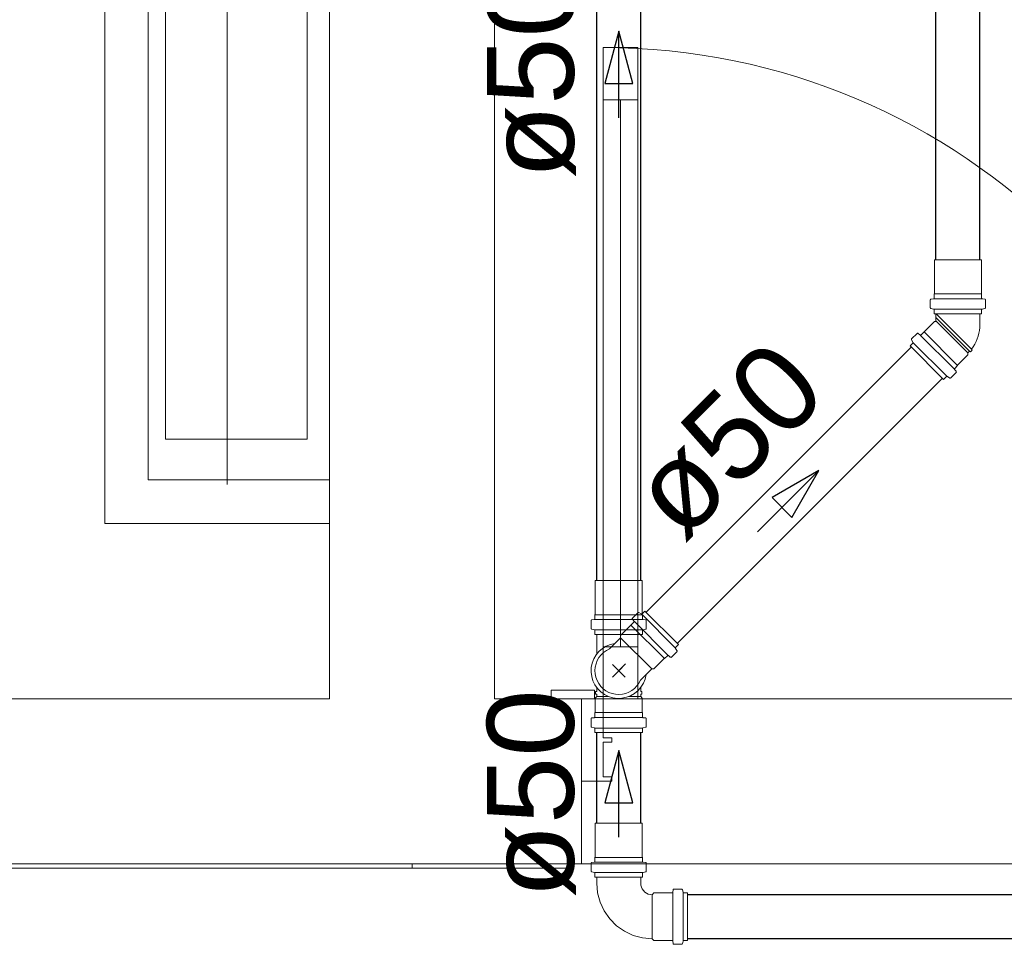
# Model space of a CAD drawing. Header units: millimetres. Extents: x 567 to 934, y -1 to 364.
# Tile 224 of 256: x 635.14 to 637.4, y 163.09 to 165.22. Entities that reach past the tile are written whole.
import ezdxf

# ---------------------------------------------------------------- set-up
doc = ezdxf.new("R2010")
doc.units = ezdxf.units.MM
doc.header["$MEASUREMENT"] = 0
doc.linetypes.add('NULL', pattern=[0])
doc.layers.add('ARQ FINA', color=8, linetype='Continuous')
for name, color, linetype, lineweight in [('CV-Condutos', 14, 'Continuous', 25), ('CV-Sentido conduto', 14, 'Continuous', 30), ('CV-Textos conduto', 7, 'Continuous', 9), ('Simbolos', 14, 'Continuous', 20), ('Simbolos_int', 14, 'Continuous', 15), ('TQ-Condutos', 14, 'Continuous', 25), ('TQ-Sentido conduto', 14, 'Continuous', 30), ('TQ-Textos conduto', 7, 'Continuous', 9)]:
    doc.layers.add(name, color=color, linetype=linetype, lineweight=lineweight)
doc.styles.add('Arial', font='arial.ttf')

msp = doc.modelspace()

# ---------------------------------------------------------------- linework, layer by layer
at = {"layer": 'ARQ FINA', "lineweight": 5}
for p, q in [((636.2294, 163.6591), (636.2294, 166.9848)), ((635.3314, 166.2351), (635.3314, 164.0631)), ((635.8494, 164.0631), (635.8494, 166.2351)), ((635.6134, 164.1529), (635.6134, 166.1947)), ((635.4314, 166.1351), (635.4314, 164.1631)), ((635.4714, 164.2571), (635.4714, 166.0411)), ((635.7974, 164.2571), (635.7974, 166.0411)), ((636.4794, 165.1591), (636.4794, 163.6591)), ((636.5594, 165.1591), (636.4794, 165.1591)), ((636.4794, 165.1591), (636.5594, 165.1591)), ((636.4794, 165.0391), (636.4794, 165.1591)), ((636.5594, 163.6591), (636.5594, 165.1591)), ((636.5594, 165.1591), (636.5594, 165.0391)), ((636.5594, 165.0391), (636.4794, 165.0391)), ((636.5194, 165.0391), (636.5194, 163.7791)), ((635.4714, 164.2571), (635.7974, 164.2571)), ((635.4314, 164.1631), (635.8494, 164.1631)), ((635.3314, 164.0631), (635.8494, 164.0631)), ((635.8494, 164.0631), (635.8494, 163.6591)), ((636.4794, 163.7791), (636.5594, 163.7791)), ((636.4794, 163.6591), (636.4794, 163.7791)), ((636.5594, 163.7791), (636.5594, 163.6591)), ((636.4594, 163.6791), (636.3594, 163.6791)), ((636.3594, 163.6791), (636.3594, 163.6591)), ((636.4594, 163.6591), (636.4594, 163.6791)), ((635.8494, 163.6591), (634.7074, 163.6591)), ((636.4294, 163.6591), (636.2294, 163.6591)), ((636.4794, 163.6591), (636.4294, 163.6591)), ((636.4294, 163.6591), (636.4594, 163.6591)), ((636.4294, 163.2791), (636.4294, 163.6591)), ((636.4794, 163.5691), (636.4794, 163.6591)), ((636.4794, 163.6591), (636.5594, 163.6591)), ((636.5594, 163.6591), (636.4794, 163.6591)), ((637.9794, 163.6591), (636.5594, 163.6591)), ((636.4994, 163.5691), (636.4794, 163.5691)), ((636.4994, 163.5591), (636.4994, 163.5691)), ((636.4794, 163.4791), (636.4794, 163.5591)), ((636.4794, 163.5591), (636.4994, 163.5591)), ((636.4994, 163.4791), (636.4794, 163.4791)), ((636.4994, 163.4691), (636.4994, 163.4791)), ((636.4294, 163.4691), (636.4994, 163.4691)), ((634.7074, 163.2791), (636.4294, 163.2791)), ((634.7274, 163.2691), (636.4094, 163.2691)), ((636.0394, 163.2791), (636.0394, 163.2691)), ((636.4094, 163.2791), (636.4094, 163.2691)), ((636.4294, 163.2791), (638.0294, 163.2791))]:
    msp.add_line(p, q, dxfattribs=at)
msp.add_arc((636.4794, 163.6591), 1.5, 0, 90, dxfattribs=at)
at = {"layer": 'CV-Condutos'}
for p, q in [((637.2462, 164.6701), (637.2462, 166.1584)), ((637.3476, 164.6701), (637.3476, 166.1584)), ((636.5785, 163.8583), (637.1895, 164.4692)), ((636.6502, 163.7866), (637.2612, 164.3975))]:
    msp.add_line(p, q, dxfattribs=at)
at = {"layer": 'CV-Sentido conduto'}
for p, q in [((636.9768, 164.1849), (636.8686, 164.1224)), ((636.9143, 164.0766), (636.9768, 164.1849)), ((636.8686, 164.1224), (636.9143, 164.0766))]:
    msp.add_line(p, q, dxfattribs=at)
msp.add_lwpolyline([(636.8354, 164.0434), (636.9768, 164.1849)], dxfattribs=at)
at = {"layer": 'Simbolos'}
for p, q in [((637.2426, 164.592), (637.2426, 164.6701)), ((637.3512, 164.592), (637.3512, 164.6701)), ((637.2422, 164.5916), (637.2426, 164.592)), ((637.2422, 164.5822), (637.2422, 164.5916)), ((637.3516, 164.5916), (637.3512, 164.592)), ((637.3516, 164.5822), (637.3516, 164.5916)), ((637.2333, 164.5602), (637.2333, 164.5778)), ((637.2351, 164.5798), (637.2403, 164.5802)), ((637.3586, 164.5798), (637.3534, 164.5802)), ((637.3605, 164.5602), (637.3605, 164.5778)), ((637.2347, 164.5583), (637.2407, 164.5567)), ((637.2422, 164.5461), (637.2422, 164.5548)), ((637.3516, 164.5461), (637.2422, 164.5461)), ((637.2462, 164.5299), (637.2462, 164.5461)), ((637.3476, 164.5212), (637.3476, 164.5461)), ((637.3516, 164.5461), (637.3516, 164.5548)), ((637.359, 164.5583), (637.353, 164.5567)), ((637.2194, 164.5042), (637.2431, 164.5279)), ((637.2431, 164.5279), (637.2442, 164.5279)), ((637.1903, 164.4883), (637.2027, 164.5007)), ((637.2054, 164.5008), (637.2095, 164.4974)), ((637.2122, 164.4976), (637.2188, 164.5042)), ((637.2188, 164.5042), (637.2194, 164.5042)), ((637.1866, 164.472), (637.1928, 164.4782)), ((637.264, 164.3946), (637.1866, 164.472)), ((637.19, 164.4859), (637.1931, 164.4806)), ((637.2962, 164.4274), (637.3199, 164.4511)), ((637.3199, 164.4562), (637.3236, 164.4599)), ((637.3199, 164.4511), (637.3199, 164.4562)), ((637.3236, 164.4599), (637.3259, 164.458)), ((637.3259, 164.458), (637.33, 164.4621)), ((637.3281, 164.4644), (637.33, 164.4621)), ((637.2895, 164.4202), (637.2962, 164.4268)), ((637.2962, 164.4268), (637.2962, 164.4274)), ((637.2803, 164.3984), (637.2927, 164.4107)), ((637.2928, 164.4135), (637.2894, 164.4175)), ((637.264, 164.3946), (637.2701, 164.4008)), ((637.2779, 164.398), (637.2726, 164.4011)), ((636.4611, 163.8532), (636.4611, 163.9313)), ((636.5697, 163.8532), (636.5697, 163.9313)), ((636.5593, 163.8574), (636.547, 163.8451)), ((636.5618, 163.8578), (636.5671, 163.8547)), ((636.5756, 163.8612), (636.5695, 163.855)), ((636.653, 163.7838), (636.5756, 163.8612)), ((636.4518, 163.8215), (636.4518, 163.839)), ((636.4536, 163.841), (636.4589, 163.8414)), ((636.4607, 163.8528), (636.4611, 163.8532)), ((636.4607, 163.8434), (636.4607, 163.8528)), ((636.5501, 163.8356), (636.5435, 163.829)), ((636.5468, 163.8424), (636.5502, 163.8383)), ((636.5701, 163.8528), (636.5697, 163.8532)), ((636.5701, 163.8434), (636.5701, 163.8528)), ((636.5772, 163.841), (636.5719, 163.8414)), ((636.579, 163.8215), (636.579, 163.839)), ((636.4533, 163.8195), (636.4592, 163.8179)), ((636.4607, 163.8073), (636.4607, 163.816)), ((636.5435, 163.8284), (636.5197, 163.8047)), ((636.5435, 163.829), (636.5435, 163.8284)), ((636.5701, 163.8073), (636.5701, 163.816)), ((636.5775, 163.8195), (636.5716, 163.8179)), ((636.5701, 163.8073), (636.4607, 163.8073)), ((636.4646, 163.7619), (636.4646, 163.8073)), ((636.5197, 163.7996), (636.494, 163.7739)), ((636.5197, 163.8047), (636.5197, 163.7996)), ((636.6493, 163.7675), (636.6369, 163.7551)), ((636.6496, 163.7699), (636.6465, 163.7752)), ((636.653, 163.7838), (636.6469, 163.7777)), ((636.6203, 163.7516), (636.5965, 163.7279)), ((636.6208, 163.7516), (636.6203, 163.7516)), ((636.6274, 163.7583), (636.6208, 163.7516)), ((636.6342, 163.755), (636.6301, 163.7584)), ((636.5914, 163.7279), (636.5657, 163.7022)), ((636.5965, 163.7279), (636.5914, 163.7279)), ((636.4646, 163.676), (636.4616, 163.6757)), ((636.4616, 163.6699), (636.4616, 163.6757)), ((636.4646, 163.676), (636.4646, 163.6851)), ((636.566, 163.676), (636.566, 163.6851)), ((636.566, 163.676), (636.569, 163.6757)), ((636.569, 163.6699), (636.569, 163.6757)), ((636.461, 163.6608), (636.4646, 163.6644)), ((636.461, 163.6272), (636.461, 163.6608)), ((636.4646, 163.6696), (636.4616, 163.6699)), ((636.4646, 163.6644), (636.4646, 163.6696)), ((636.566, 163.6696), (636.569, 163.6699)), ((636.566, 163.6644), (636.566, 163.6696)), ((636.5696, 163.6608), (636.566, 163.6644)), ((636.5696, 163.6272), (636.5696, 163.6608)), ((636.4517, 163.5955), (636.4517, 163.613)), ((636.4535, 163.615), (636.4588, 163.6154)), ((636.4606, 163.6268), (636.461, 163.6272)), ((636.4606, 163.6174), (636.4606, 163.6268)), ((636.57, 163.6268), (636.5696, 163.6272)), ((636.57, 163.6174), (636.57, 163.6268)), ((636.5771, 163.615), (636.5718, 163.6154)), ((636.5789, 163.5955), (636.5789, 163.613)), ((636.4532, 163.5935), (636.4591, 163.5919)), ((636.4606, 163.5813), (636.4606, 163.59)), ((636.57, 163.5813), (636.57, 163.59)), ((636.5774, 163.5935), (636.5715, 163.5919)), ((636.4606, 163.5813), (636.57, 163.5813)), ((636.4611, 163.2941), (636.4611, 163.3722)), ((636.5697, 163.2941), (636.5697, 163.3722)), ((636.4607, 163.2937), (636.4611, 163.2941)), ((636.4607, 163.2844), (636.4607, 163.2937)), ((636.5701, 163.2937), (636.5697, 163.2941)), ((636.5701, 163.2844), (636.5701, 163.2937)), ((636.4518, 163.2624), (636.4518, 163.2799)), ((636.4536, 163.2819), (636.4589, 163.2824)), ((636.5772, 163.2819), (636.5719, 163.2824)), ((636.579, 163.2624), (636.579, 163.2799)), ((636.4533, 163.2605), (636.4592, 163.2589)), ((636.4607, 163.2482), (636.4607, 163.2569)), ((636.5701, 163.2482), (636.4607, 163.2482)), ((636.4647, 163.2342), (636.4647, 163.2482)), ((636.5661, 163.2342), (636.5661, 163.2482)), ((636.5701, 163.2482), (636.5701, 163.2569)), ((636.5775, 163.2605), (636.5716, 163.2589)), ((636.5962, 163.2117), (636.5922, 163.2077)), ((636.6381, 163.2117), (636.5962, 163.2117)), ((636.6405, 163.2188), (636.6401, 163.2136)), ((636.66, 163.2206), (636.6425, 163.2206)), ((636.662, 163.2192), (636.6636, 163.2132)), ((636.6742, 163.2117), (636.6655, 163.2117)), ((636.6742, 163.1023), (636.6742, 163.2117)), ((636.5962, 163.1023), (636.5922, 163.1063)), ((636.6381, 163.1023), (636.5962, 163.1023)), ((636.6405, 163.0953), (636.6401, 163.1005)), ((636.66, 163.0934), (636.6425, 163.0934)), ((636.662, 163.0949), (636.6636, 163.1009)), ((636.6742, 163.1023), (636.6655, 163.1023))]:
    msp.add_line(p, q, dxfattribs=at)
for points in [[(637.2351, 164.5797), (637.2348, 164.5797), (637.2345, 164.5796), (637.2342, 164.5794), (637.2339, 164.5792), (637.2337, 164.579), (637.2335, 164.5787), (637.2334, 164.5784), (637.2333, 164.5781), (637.2333, 164.5778)], [(637.2333, 164.5602), (637.2333, 164.5599), (637.2334, 164.5597), (637.2335, 164.5594), (637.2336, 164.5591), (637.2338, 164.5589), (637.234, 164.5587), (637.2342, 164.5585), (637.2345, 164.5584), (637.2347, 164.5583)], [(637.2403, 164.5802), (637.2407, 164.5803), (637.241, 164.5804), (637.2413, 164.5805), (637.2415, 164.5807), (637.2417, 164.581), (637.2419, 164.5813), (637.2421, 164.5816), (637.2421, 164.5819), (637.2422, 164.5822)], [(637.3516, 164.5822), (637.3516, 164.5819), (637.3517, 164.5816), (637.3518, 164.5813), (637.352, 164.581), (637.3522, 164.5807), (637.3525, 164.5805), (637.3528, 164.5804), (637.3531, 164.5803), (637.3534, 164.5802)], [(637.3605, 164.5778), (637.3604, 164.5781), (637.3604, 164.5784), (637.3602, 164.5787), (637.36, 164.579), (637.3598, 164.5792), (637.3596, 164.5794), (637.3593, 164.5796), (637.359, 164.5797), (637.3586, 164.5797)], [(637.359, 164.5583), (637.3593, 164.5584), (637.3595, 164.5585), (637.3598, 164.5587), (637.36, 164.5589), (637.3601, 164.5591), (637.3603, 164.5594), (637.3604, 164.5597), (637.3604, 164.5599), (637.3605, 164.5602)], [(637.2422, 164.5548), (637.2421, 164.5551), (637.2421, 164.5553), (637.242, 164.5556), (637.2418, 164.5559), (637.2417, 164.5561), (637.2415, 164.5563), (637.2412, 164.5565), (637.241, 164.5566), (637.2407, 164.5567)], [(637.353, 164.5567), (637.3528, 164.5566), (637.3525, 164.5565), (637.3523, 164.5563), (637.3521, 164.5561), (637.3519, 164.5559), (637.3518, 164.5556), (637.3517, 164.5553), (637.3516, 164.5551), (637.3516, 164.5548)], [(637.2442, 164.5279), (637.2443, 164.5279), (637.2445, 164.528), (637.2447, 164.528), (637.2448, 164.528), (637.245, 164.5281), (637.2452, 164.5282), (637.2453, 164.5283), (637.2454, 164.5284), (637.2456, 164.5285), (637.2457, 164.5286), (637.2458, 164.5288), (637.2459, 164.5289), (637.246, 164.5291), (637.246, 164.5292), (637.2461, 164.5294), (637.2461, 164.5296), (637.2462, 164.5298), (637.2462, 164.5299)], [(637.3281, 164.4644), (637.332, 164.47), (637.3356, 164.4758), (637.3387, 164.4818), (637.3413, 164.488), (637.3435, 164.4944), (637.3452, 164.501), (637.3465, 164.5077), (637.3473, 164.5144), (637.3476, 164.5212)], [(637.2054, 164.5008), (637.2052, 164.501), (637.2049, 164.5011), (637.2046, 164.5012), (637.2042, 164.5013), (637.2039, 164.5013), (637.2036, 164.5012), (637.2033, 164.5011), (637.203, 164.5009), (637.2027, 164.5007)], [(637.2095, 164.4974), (637.2098, 164.4972), (637.21, 164.4971), (637.2104, 164.497), (637.2107, 164.497), (637.211, 164.497), (637.2113, 164.4971), (637.2116, 164.4972), (637.2119, 164.4973), (637.2122, 164.4976)], [(637.1903, 164.4883), (637.1902, 164.4881), (637.19, 164.4878), (637.1899, 164.4876), (637.1898, 164.4873), (637.1898, 164.487), (637.1898, 164.4867), (637.1898, 164.4864), (637.1899, 164.4862), (637.19, 164.4859)], [(637.1928, 164.4782), (637.193, 164.4784), (637.1931, 164.4786), (637.1932, 164.4789), (637.1933, 164.4792), (637.1934, 164.4794), (637.1934, 164.4797), (637.1933, 164.48), (637.1932, 164.4803), (637.1931, 164.4806)], [(637.2726, 164.4011), (637.2723, 164.4012), (637.272, 164.4013), (637.2717, 164.4014), (637.2714, 164.4014), (637.2711, 164.4013), (637.2709, 164.4013), (637.2706, 164.4011), (637.2704, 164.401), (637.2701, 164.4008)], [(637.2895, 164.4202), (637.2893, 164.4199), (637.2892, 164.4197), (637.289, 164.4194), (637.289, 164.419), (637.289, 164.4187), (637.289, 164.4184), (637.2891, 164.4181), (637.2892, 164.4178), (637.2894, 164.4175)], [(637.2927, 164.4107), (637.2929, 164.411), (637.2931, 164.4113), (637.2932, 164.4116), (637.2933, 164.4119), (637.2933, 164.4122), (637.2932, 164.4126), (637.2931, 164.4129), (637.293, 164.4132), (637.2928, 164.4134)], [(637.2779, 164.398), (637.2781, 164.3979), (637.2784, 164.3978), (637.2787, 164.3978), (637.279, 164.3978), (637.2793, 164.3978), (637.2796, 164.3979), (637.2798, 164.398), (637.2801, 164.3982), (637.2803, 164.3984)], [(636.5618, 163.8578), (636.5615, 163.8579), (636.5612, 163.858), (636.5609, 163.858), (636.5606, 163.858), (636.5604, 163.858), (636.5601, 163.8579), (636.5598, 163.8578), (636.5596, 163.8576), (636.5593, 163.8574)], [(636.4536, 163.841), (636.4533, 163.8409), (636.453, 163.8408), (636.4527, 163.8406), (636.4524, 163.8404), (636.4522, 163.8402), (636.452, 163.8399), (636.4519, 163.8396), (636.4518, 163.8393), (636.4518, 163.839)], [(636.4589, 163.8414), (636.4592, 163.8415), (636.4595, 163.8416), (636.4598, 163.8418), (636.4601, 163.842), (636.4603, 163.8422), (636.4605, 163.8425), (636.4606, 163.8428), (636.4607, 163.8431), (636.4607, 163.8434)], [(636.5469, 163.845), (636.5467, 163.8448), (636.5466, 163.8445), (636.5464, 163.8442), (636.5464, 163.8439), (636.5464, 163.8436), (636.5464, 163.8432), (636.5465, 163.8429), (636.5466, 163.8426), (636.5468, 163.8423)], [(636.5501, 163.8356), (636.5503, 163.8359), (636.5505, 163.8361), (636.5506, 163.8364), (636.5507, 163.8368), (636.5507, 163.8371), (636.5506, 163.8374), (636.5505, 163.8377), (636.5504, 163.838), (636.5502, 163.8383)], [(636.5671, 163.8547), (636.5673, 163.8546), (636.5676, 163.8545), (636.5679, 163.8544), (636.5682, 163.8544), (636.5685, 163.8545), (636.5688, 163.8545), (636.569, 163.8547), (636.5693, 163.8548), (636.5695, 163.855)], [(636.5701, 163.8434), (636.5701, 163.8431), (636.5702, 163.8428), (636.5703, 163.8425), (636.5705, 163.8422), (636.5707, 163.842), (636.571, 163.8418), (636.5713, 163.8416), (636.5716, 163.8415), (636.5719, 163.8414)], [(636.579, 163.839), (636.579, 163.8393), (636.5789, 163.8396), (636.5788, 163.8399), (636.5786, 163.8402), (636.5784, 163.8404), (636.5781, 163.8406), (636.5778, 163.8408), (636.5775, 163.8409), (636.5772, 163.841)], [(636.4518, 163.8215), (636.4518, 163.8212), (636.4519, 163.8209), (636.452, 163.8206), (636.4521, 163.8204), (636.4523, 163.8201), (636.4525, 163.8199), (636.4528, 163.8198), (636.453, 163.8196), (636.4533, 163.8195)], [(636.4607, 163.816), (636.4607, 163.8163), (636.4606, 163.8166), (636.4605, 163.8168), (636.4604, 163.8171), (636.4602, 163.8173), (636.46, 163.8175), (636.4598, 163.8177), (636.4595, 163.8178), (636.4592, 163.8179)], [(636.5716, 163.8179), (636.5713, 163.8178), (636.5711, 163.8177), (636.5708, 163.8175), (636.5706, 163.8173), (636.5704, 163.8171), (636.5703, 163.8168), (636.5702, 163.8166), (636.5701, 163.8163), (636.5701, 163.816)], [(636.5775, 163.8195), (636.5778, 163.8196), (636.5781, 163.8198), (636.5783, 163.8199), (636.5785, 163.8201), (636.5787, 163.8204), (636.5788, 163.8206), (636.5789, 163.8209), (636.579, 163.8212), (636.579, 163.8215)], [(636.494, 163.7739), (636.4869, 163.7703), (636.4805, 163.7657), (636.4748, 163.7602), (636.4699, 163.754), (636.466, 163.7471), (636.4631, 163.7397), (636.4613, 163.732), (636.4606, 163.7241), (636.4611, 163.7162), (636.4627, 163.7085), (636.4654, 163.701), (636.4692, 163.6941), (636.4739, 163.6877), (636.4795, 163.6821), (636.4859, 163.6774), (636.4929, 163.6736), (636.5003, 163.6709), (636.508, 163.6693), (636.5159, 163.6688), (636.5238, 163.6695), (636.5315, 163.6713), (636.5389, 163.6741), (636.5458, 163.6781), (636.552, 163.6829), (636.5575, 163.6887), (636.5621, 163.6951), (636.5657, 163.7022)], [(636.6468, 163.7776), (636.6467, 163.7774), (636.6465, 163.7772), (636.6464, 163.7769), (636.6463, 163.7766), (636.6463, 163.7764), (636.6463, 163.7761), (636.6463, 163.7758), (636.6464, 163.7755), (636.6465, 163.7752)], [(636.6493, 163.7675), (636.6495, 163.7677), (636.6496, 163.768), (636.6497, 163.7682), (636.6498, 163.7685), (636.6499, 163.7688), (636.6499, 163.7691), (636.6498, 163.7694), (636.6497, 163.7697), (636.6496, 163.7699)], [(636.6301, 163.7584), (636.6299, 163.7586), (636.6296, 163.7587), (636.6293, 163.7588), (636.6289, 163.7588), (636.6286, 163.7588), (636.6283, 163.7588), (636.628, 163.7586), (636.6277, 163.7585), (636.6274, 163.7582)], [(636.6342, 163.755), (636.6345, 163.7548), (636.6348, 163.7546), (636.6351, 163.7546), (636.6354, 163.7545), (636.6357, 163.7545), (636.6361, 163.7546), (636.6364, 163.7547), (636.6366, 163.7549), (636.6369, 163.7551)], [(636.4535, 163.615), (636.4532, 163.6149), (636.4529, 163.6148), (636.4526, 163.6146), (636.4524, 163.6144), (636.4521, 163.6142), (636.452, 163.6139), (636.4518, 163.6136), (636.4518, 163.6133), (636.4517, 163.613)], [(636.4588, 163.6154), (636.4591, 163.6155), (636.4594, 163.6156), (636.4597, 163.6158), (636.46, 163.616), (636.4602, 163.6162), (636.4604, 163.6165), (636.4605, 163.6168), (636.4606, 163.6171), (636.4606, 163.6174)], [(636.57, 163.6174), (636.5701, 163.6171), (636.5701, 163.6168), (636.5703, 163.6165), (636.5704, 163.6162), (636.5707, 163.616), (636.5709, 163.6158), (636.5712, 163.6156), (636.5715, 163.6155), (636.5718, 163.6154)], [(636.5789, 163.613), (636.5789, 163.6133), (636.5788, 163.6136), (636.5787, 163.6139), (636.5785, 163.6142), (636.5783, 163.6144), (636.578, 163.6146), (636.5777, 163.6148), (636.5774, 163.6149), (636.5771, 163.615)], [(636.4517, 163.5955), (636.4517, 163.5952), (636.4518, 163.5949), (636.4519, 163.5946), (636.4521, 163.5944), (636.4522, 163.5941), (636.4524, 163.5939), (636.4527, 163.5938), (636.4529, 163.5936), (636.4532, 163.5935)], [(636.4606, 163.59), (636.4606, 163.5903), (636.4605, 163.5906), (636.4604, 163.5908), (636.4603, 163.5911), (636.4601, 163.5913), (636.4599, 163.5915), (636.4597, 163.5917), (636.4594, 163.5918), (636.4591, 163.5919)], [(636.5715, 163.5919), (636.5712, 163.5918), (636.571, 163.5917), (636.5707, 163.5915), (636.5705, 163.5913), (636.5704, 163.5911), (636.5702, 163.5908), (636.5701, 163.5906), (636.57, 163.5903), (636.57, 163.59)], [(636.5774, 163.5935), (636.5777, 163.5936), (636.578, 163.5938), (636.5782, 163.5939), (636.5784, 163.5941), (636.5786, 163.5944), (636.5787, 163.5946), (636.5788, 163.5949), (636.5789, 163.5952), (636.5789, 163.5955)], [(636.4536, 163.2819), (636.4533, 163.2819), (636.453, 163.2817), (636.4527, 163.2816), (636.4524, 163.2814), (636.4522, 163.2811), (636.452, 163.2809), (636.4519, 163.2806), (636.4518, 163.2802), (636.4518, 163.2799)], [(636.4589, 163.2824), (636.4592, 163.2824), (636.4595, 163.2826), (636.4598, 163.2827), (636.4601, 163.2829), (636.4603, 163.2832), (636.4605, 163.2834), (636.4606, 163.2837), (636.4607, 163.2841), (636.4607, 163.2844)], [(636.5701, 163.2844), (636.5701, 163.2841), (636.5702, 163.2837), (636.5703, 163.2834), (636.5705, 163.2832), (636.5707, 163.2829), (636.571, 163.2827), (636.5713, 163.2826), (636.5716, 163.2824), (636.5719, 163.2824)], [(636.579, 163.2799), (636.579, 163.2802), (636.5789, 163.2806), (636.5788, 163.2809), (636.5786, 163.2811), (636.5784, 163.2814), (636.5781, 163.2816), (636.5778, 163.2817), (636.5775, 163.2819), (636.5772, 163.2819)], [(636.4518, 163.2624), (636.4518, 163.2621), (636.4519, 163.2618), (636.452, 163.2616), (636.4521, 163.2613), (636.4523, 163.2611), (636.4525, 163.2609), (636.4528, 163.2607), (636.453, 163.2606), (636.4533, 163.2605)], [(636.4607, 163.2569), (636.4607, 163.2572), (636.4606, 163.2575), (636.4605, 163.2578), (636.4604, 163.258), (636.4602, 163.2583), (636.46, 163.2585), (636.4598, 163.2586), (636.4595, 163.2588), (636.4592, 163.2589)], [(636.5716, 163.2589), (636.5713, 163.2588), (636.5711, 163.2586), (636.5708, 163.2585), (636.5706, 163.2583), (636.5704, 163.258), (636.5703, 163.2578), (636.5702, 163.2575), (636.5701, 163.2572), (636.5701, 163.2569)], [(636.5775, 163.2605), (636.5778, 163.2606), (636.5781, 163.2607), (636.5783, 163.2609), (636.5785, 163.2611), (636.5787, 163.2613), (636.5788, 163.2616), (636.5789, 163.2618), (636.579, 163.2621), (636.579, 163.2624)], [(636.4647, 163.2342), (636.4666, 163.212), (636.4724, 163.1905), (636.4818, 163.1703), (636.4946, 163.152), (636.5104, 163.1363), (636.5287, 163.1235), (636.5489, 163.1141), (636.5704, 163.1083), (636.5926, 163.1063)], [(636.5661, 163.2342), (636.5665, 163.2296), (636.5677, 163.2252), (636.5697, 163.221), (636.5723, 163.2172), (636.5756, 163.2139), (636.5794, 163.2113), (636.5835, 163.2093), (636.588, 163.2081), (636.5926, 163.2077)], [(636.6381, 163.2117), (636.6384, 163.2118), (636.6387, 163.2118), (636.639, 163.212), (636.6393, 163.2122), (636.6395, 163.2124), (636.6397, 163.2126), (636.6399, 163.2129), (636.64, 163.2132), (636.6401, 163.2136)], [(636.6425, 163.2206), (636.6422, 163.2206), (636.6419, 163.2205), (636.6416, 163.2204), (636.6413, 163.2202), (636.6411, 163.22), (636.6409, 163.2197), (636.6407, 163.2195), (636.6406, 163.2191), (636.6405, 163.2188)], [(636.662, 163.2192), (636.6619, 163.2194), (636.6617, 163.2197), (636.6616, 163.2199), (636.6614, 163.2201), (636.6611, 163.2203), (636.6609, 163.2205), (636.6606, 163.2206), (636.6603, 163.2206), (636.66, 163.2206)], [(636.6636, 163.2132), (636.6637, 163.2129), (636.6638, 163.2127), (636.664, 163.2125), (636.6642, 163.2122), (636.6644, 163.2121), (636.6647, 163.2119), (636.6649, 163.2118), (636.6652, 163.2118), (636.6655, 163.2117)], [(636.6401, 163.1005), (636.64, 163.1008), (636.6399, 163.1012), (636.6397, 163.1014), (636.6395, 163.1017), (636.6393, 163.1019), (636.639, 163.1021), (636.6387, 163.1022), (636.6384, 163.1023), (636.6381, 163.1023)], [(636.6405, 163.0953), (636.6406, 163.0949), (636.6407, 163.0946), (636.6409, 163.0943), (636.6411, 163.0941), (636.6413, 163.0939), (636.6416, 163.0937), (636.6419, 163.0935), (636.6422, 163.0935), (636.6425, 163.0934)], [(636.66, 163.0934), (636.6603, 163.0935), (636.6606, 163.0935), (636.6609, 163.0936), (636.6611, 163.0938), (636.6614, 163.0939), (636.6616, 163.0942), (636.6617, 163.0944), (636.6619, 163.0946), (636.662, 163.0949)], [(636.6655, 163.1023), (636.6652, 163.1023), (636.6649, 163.1023), (636.6647, 163.1022), (636.6644, 163.102), (636.6642, 163.1018), (636.664, 163.1016), (636.6638, 163.1014), (636.6637, 163.1011), (636.6636, 163.1009)]]:
    msp.add_lwpolyline(points, dxfattribs=at)
at = {"layer": 'Simbolos_int'}
for p, q in [((637.3512, 164.6701), (637.2426, 164.6701)), ((637.3516, 164.5916), (637.2422, 164.5916)), ((637.3516, 164.5804), (637.2422, 164.5804)), ((637.3516, 164.5563), (637.2422, 164.5563)), ((637.2462, 164.5461), (637.3476, 164.5461)), ((637.3236, 164.4599), (637.2462, 164.5373)), ((637.3281, 164.4644), (637.2465, 164.5461)), ((637.3199, 164.4562), (637.2462, 164.53)), ((637.2882, 164.4189), (637.2109, 164.4963)), ((637.2962, 164.4268), (637.2188, 164.5042)), ((637.2712, 164.4019), (637.1939, 164.4792)), ((636.5697, 163.9313), (636.4611, 163.9313)), ((636.5701, 163.8528), (636.4607, 163.8528)), ((636.5701, 163.8416), (636.4607, 163.8416)), ((636.6287, 163.7596), (636.5514, 163.8369)), ((636.6458, 163.7766), (636.5684, 163.8539)), ((636.5701, 163.8175), (636.4607, 163.8175)), ((636.5435, 163.829), (636.6208, 163.7516)), ((636.4646, 163.8073), (636.5223, 163.8073)), ((636.5197, 163.7996), (636.5914, 163.7279)), ((636.5313, 163.7394), (636.5008, 163.709)), ((636.53, 163.7088), (636.5008, 163.738)), ((636.5153, 163.7235), (636.5313, 163.7394)), ((636.4646, 163.6644), (636.4918, 163.6644)), ((636.566, 163.6644), (636.5388, 163.6644)), ((636.4606, 163.6156), (636.57, 163.6156)), ((636.461, 163.6272), (636.5696, 163.6272)), ((636.4606, 163.5915), (636.57, 163.5915)), ((636.5697, 163.3722), (636.4611, 163.3722)), ((636.5701, 163.2937), (636.4607, 163.2937)), ((636.5701, 163.2825), (636.4607, 163.2825)), ((636.5701, 163.2585), (636.4607, 163.2585)), ((636.5661, 163.2482), (636.4647, 163.2482)), ((636.5922, 163.1063), (636.5922, 163.2077)), ((636.6399, 163.1023), (636.6399, 163.2117)), ((636.664, 163.1023), (636.664, 163.2117))]:
    msp.add_line(p, q, dxfattribs=at)
msp.add_lwpolyline([(636.5066, 163.7865), (636.4964, 163.7842), (636.4868, 163.7803), (636.4778, 163.7749), (636.4699, 163.768), (636.4633, 163.76), (636.458, 163.751), (636.4543, 163.7413), (636.4522, 163.731), (636.4518, 163.7206), (636.4531, 163.7102), (636.4561, 163.7002), (636.4607, 163.6909), (636.4668, 163.6824), (636.4742, 163.675), (636.4827, 163.6689), (636.4921, 163.6643), (636.5021, 163.6613), (636.5124, 163.66), (636.5229, 163.6603), (636.5331, 163.6624), (636.5428, 163.6662), (636.5518, 163.6714), (636.5599, 163.6781), (636.5667, 163.686), (636.5721, 163.6949), (636.5761, 163.7046), (636.5783, 163.7148)], dxfattribs=at)
at = {"layer": 'TQ-Condutos'}
for p, q in [((636.4647, 163.9313), (636.4647, 166.1)), ((636.5661, 163.9313), (636.5661, 166.1)), ((636.4647, 163.3722), (636.4647, 163.5813)), ((636.5661, 163.3722), (636.5661, 163.5813)), ((639.0464, 163.2077), (636.6742, 163.2077)), ((639.0464, 163.1063), (636.6742, 163.1063))]:
    msp.add_line(p, q, dxfattribs=at)
at = {"layer": 'TQ-Sentido conduto'}
for p, q in [((636.5154, 165.1972), (636.4831, 165.0764)), ((636.5478, 165.0764), (636.5154, 165.1972)), ((636.4831, 165.0764), (636.5478, 165.0764)), ((636.5154, 163.5402), (636.4831, 163.4195)), ((636.5478, 163.4195), (636.5154, 163.5402)), ((636.4831, 163.4195), (636.5478, 163.4195))]:
    msp.add_line(p, q, dxfattribs=at)
for points in [[(636.5154, 164.9972), (636.5154, 165.1972)], [(636.5154, 163.3402), (636.5154, 163.5402)]]:
    msp.add_lwpolyline(points, dxfattribs=at)

# ---------------------------------------------------------------- texts
at = {"layer": 'CV-Textos conduto', "linetype": 'NULL', "insert": (636.8367, 164.1836), "char_height": 0.2, "width": 0.962805, "attachment_point": 8, "rotation": 45.0001, "line_spacing_factor": 0.6, "style": 'Arial'}
msp.add_mtext('ø50', dxfattribs=at)
at = {"layer": 'TQ-Textos conduto', "linetype": 'NULL', "char_height": 0.2, "width": 0.962805, "attachment_point": 8, "rotation": 90.0002, "line_spacing_factor": 0.6, "style": 'Arial'}
for insert in [(636.4172, 165.0972), (636.4172, 163.4402)]:
    msp.add_mtext('ø50', dxfattribs=dict(at, insert=insert))

doc.saveas('drawing.dxf')
